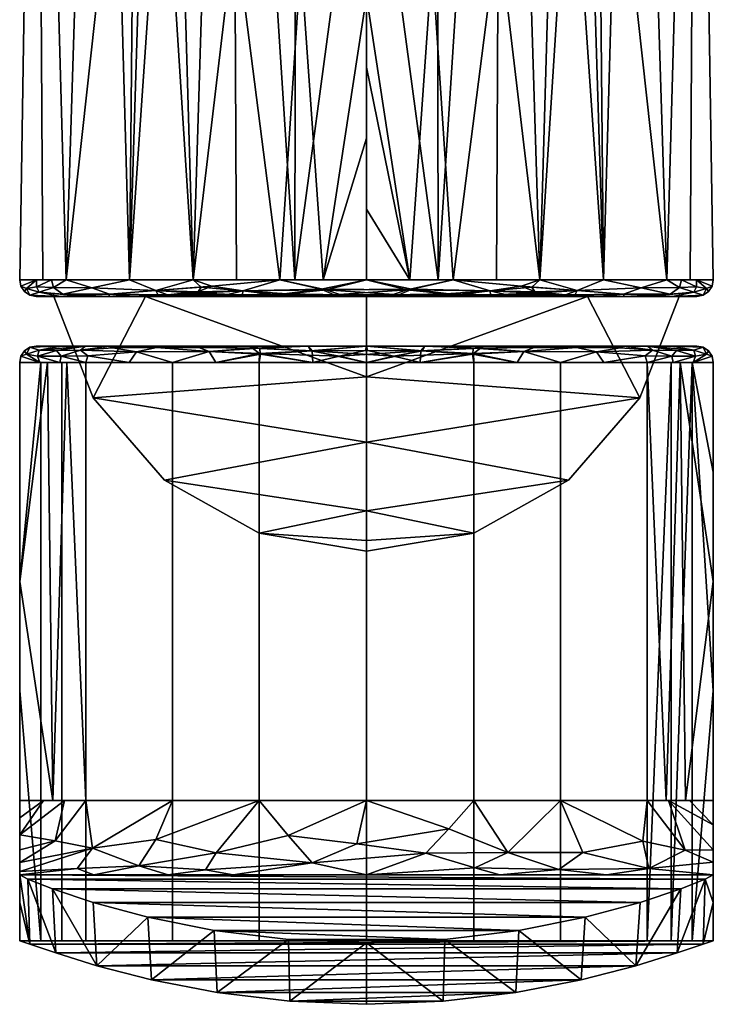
# Model space of a CAD drawing. Header units: millimetres. Extents: x -58 to 132, y -115 to 122.
# Tile 1 of 5: x -21 to 21, y -115 to -56. Entities that reach past the tile are written whole.
import ezdxf

# ---------------------------------------------------------------- set-up
doc = ezdxf.new("R2010")
doc.units = ezdxf.units.MM
doc.layers.add('P-SANR-FIXT', color=6, linetype='Continuous', lineweight=30)

msp = doc.modelspace()

# ---------------------------------------------------------------- meshes
at = {"layer": 'P-SANR-FIXT'}
mesh = msp.add_polyface(dxfattribs=at)
corners = [(0, -71.6, 21), (0, -55.45, 21), (0, -39.3, 21), (0, -23.15, 21), (0, -7, 21), (-12.343, -7, 16.989), (-19.972, -7, 6.489), (-19.972, -7, -6.489), (-12.343, -7, -16.989), (0, -7, -21), (0, -8.374, -21), (0, -9.748, -21), (0, -11.121, -21), (0.001, -12.496, -21), (-7.971, -16.646, -19.429), (-12.352, -24.378, -16.983), (-13.98, -33.465, -15.67), (-12.352, -42.553, -16.983), (-7.972, -50.286, -19.428), (0, -54.435, -21), (0, -58.726, -21), (0, -63.018, -21), (0, -67.309, -21), (0, -71.6, -21), (-10.5, -71.6, -18.187), (-18.187, -71.6, -10.5), (-21, -71.6), (-18.187, -71.6, 10.5), (-10.5, -71.6, 18.187), (-16.158, -7, -11.739), (-6.172, -7, -18.995), (-5.25, -71.6, -19.593), (-14.343, -71.6, -14.343), (-14.251, -7, -14.364), (-9.258, -7, -17.992), (-7.875, -71.6, -18.89), (-7.715, -7, -18.493), (-3.986, -52.36, -20.214), (-10.161, -20.512, -18.206), (-3.985, -14.571, -20.214), (-5.978, -15.609, -19.821), (-3.086, -7, -19.997), (-2.625, -71.6, -20.297), (-4.629, -7, -19.496), (-1.992, -13.534, -20.607), (-2.988, -14.053, -20.411), (-4.981, -15.09, -20.018), (-1.543, -7, -20.499), (-0.995, -13.015, -20.804), (-0.771, -7, -20.749), (-8.493, -7, 18.241), (-4.335, -71.6, 19.839), (-4.246, -7, 19.62), (-19.972, -7), (-16.158, -7, 11.739), (-14.343, -71.6, 14.343), (-19.593, -71.6, 5.25), (-19.593, -71.6, -5.25)]
mesh.append_faces([[corners[k] for k in face] for face in [(52, 2, 3, 4), (42, 21, 22, 23), (10, 49, 9)]], dxfattribs={"vtx0": -1})
mesh.append_faces([[corners[k] for k in face] for face in [(5, 28, 50), (55, 54, 27), (54, 55, 5), (8, 15, 33), (43, 40, 30), (53, 56, 6), (56, 53, 26), (19, 42, 37), (50, 51, 52), (39, 41, 45), (44, 47, 48), (28, 5, 55), (18, 24, 17), (31, 37, 42), (40, 43, 46)]], dxfattribs={"vtx0": -1, "vtx1": -1})
mesh.append_faces([[corners[k] for k in face] for face in [(52, 51, 2), (25, 29, 16), (12, 48, 49)]], dxfattribs={"vtx0": -1, "vtx1": -1, "vtx2": -1})
mesh.append_faces([[corners[k] for k in face] for face in [(43, 39, 46), (14, 34, 36), (7, 25, 57), (41, 44, 45), (25, 7, 29), (39, 43, 41), (8, 38, 15), (31, 18, 37), (44, 41, 47), (30, 40, 14), (38, 8, 34), (48, 47, 49), (16, 29, 33), (18, 35, 24), (17, 24, 32), (14, 36, 30), (18, 31, 35), (34, 14, 38)]], dxfattribs={"vtx0": -1, "vtx2": -1})
mesh.append_faces([[corners[k] for k in face] for face in [(42, 19, 20, 21)]], dxfattribs={"vtx0": -1, "vtx3": -1})
mesh.append_faces([[corners[k] for k in face] for face in [(1, 2, 51, 0)]], dxfattribs={"vtx1": -1})
mesh.append_faces([[corners[k] for k in face] for face in [(28, 51, 50), (57, 26, 53), (32, 25, 16), (16, 17, 32), (11, 12, 49, 10), (54, 6, 27), (53, 7, 57), (15, 16, 33), (56, 27, 6)]], dxfattribs={"vtx1": -1, "vtx2": -1})
mesh.append_faces([[corners[k] for k in face] for face in [(12, 13, 48)]], dxfattribs={"vtx2": -1})
mesh = msp.add_polyface(dxfattribs=at)
corners = [(0, -7, 21), (0, -23.15, 21), (0, -39.3, 21), (0, -55.45, 21), (0, -71.6, 21), (10.5, -71.6, 18.187), (18.187, -71.6, 10.5), (21, -71.6), (18.187, -71.6, -10.5), (10.5, -71.6, -18.187), (0, -71.6, -21), (0, -67.309, -21), (0, -63.018, -21), (0, -58.726, -21), (0, -54.435, -21), (7.971, -50.285, -19.428), (12.352, -42.553, -16.983), (13.98, -33.465, -15.67), (12.352, -24.378, -16.983), (7.972, -16.645, -19.428), (0, -12.495, -21), (0, -11.121, -21), (0, -9.748, -21), (0, -8.374, -21), (0, -7, -21), (12.343, -7, -16.989), (19.972, -7, -6.489), (19.972, -7, 6.489), (12.343, -7, 16.989), (14.343, -71.6, -14.343), (5.25, -71.6, -19.593), (6.172, -7, -18.995), (16.158, -7, -11.739), (7.875, -71.6, -18.89), (9.258, -7, -17.992), (14.251, -7, -14.364), (7.715, -7, -18.493), (3.986, -52.36, -20.214), (3.986, -14.57, -20.214), (10.162, -20.512, -18.206), (5.979, -15.608, -19.821), (2.625, -71.6, -20.297), (3.086, -7, -19.997), (4.629, -7, -19.496), (1.993, -13.533, -20.607), (2.99, -14.051, -20.41), (4.983, -15.089, -20.017), (1.543, -7, -20.499), (0.997, -13.014, -20.803), (0.771, -7, -20.749), (8.493, -7, 18.241), (4.335, -71.6, 19.839), (4.246, -7, 19.62), (16.158, -7, 11.739), (14.343, -71.6, 14.343), (19.972, -7), (19.593, -71.6, -5.25), (19.593, -71.6, 5.25)]
mesh.append_faces([[corners[k] for k in face] for face in [(51, 2, 3, 4), (11, 41, 10), (21, 48, 20)]], dxfattribs={"vtx0": -1})
mesh.append_faces([[corners[k] for k in face] for face in [(18, 35, 17), (19, 34, 39), (35, 18, 25), (17, 29, 16), (25, 39, 34), (55, 56, 26), (7, 55, 57), (22, 49, 21), (29, 17, 8), (56, 55, 7), (6, 53, 54)]], dxfattribs={"vtx0": -1, "vtx1": -1})
mesh.append_faces([[corners[k] for k in face] for face in [(17, 32, 8), (2, 51, 52), (48, 21, 49)]], dxfattribs={"vtx0": -1, "vtx1": -1, "vtx2": -1})
mesh.append_faces([[corners[k] for k in face] for face in [(40, 43, 31), (42, 38, 45), (25, 18, 39), (17, 35, 32), (31, 19, 40), (57, 55, 27), (43, 40, 46), (37, 30, 41), (30, 37, 15), (41, 13, 14), (9, 15, 16), (19, 31, 36), (15, 9, 33), (42, 45, 44), (28, 5, 54), (47, 44, 48), (27, 6, 57), (6, 27, 53), (16, 29, 9), (5, 28, 50), (19, 36, 34), (50, 51, 5), (38, 42, 43), (54, 53, 28), (15, 33, 30)]], dxfattribs={"vtx0": -1, "vtx2": -1})
mesh.append_faces([[corners[k] for k in face] for face in [(1, 2, 52, 0)]], dxfattribs={"vtx1": -1})
mesh.append_faces([[corners[k] for k in face] for face in [(47, 42, 44), (49, 47, 48), (12, 13, 41, 11), (14, 37, 41), (56, 8, 26), (32, 26, 8), (46, 38, 43), (50, 52, 51)]], dxfattribs={"vtx1": -1, "vtx2": -1})
mesh.append_faces([[corners[k] for k in face] for face in [(23, 24, 49, 22)]], dxfattribs={"vtx2": -1})
mesh = msp.add_polyface(dxfattribs=at)
corners = [(21, -71.6), (20.924, -71.983), (20.707, -72.307), (20.383, -72.524), (20, -72.6), (14.142, -72.6, -14.142), (0, -72.6, -20), (-14.142, -72.6, -14.142), (-20, -72.6), (-20.383, -72.524), (-20.707, -72.307), (-20.924, -71.983), (-21, -71.6), (-18.187, -71.6, -10.5), (-10.5, -71.6, -18.187), (0, -71.6, -21), (10.5, -71.6, -18.187), (18.187, -71.6, -10.5), (-17.071, -72.6, -7.071), (17.071, -72.6, -7.071), (-19.977, -71.6, -3.82), (19.977, -71.6, -3.82), (-19.828, -72.348, -5.816), (19.828, -72.348, -5.816), (-20.592, -72.112, -3.324), (20.592, -72.112, -3.324), (-19.082, -71.6, -7.16), (-18.957, -72.062, -8.769), (-14.343, -71.6, -14.343), (-16.64, -72.08, -12.608), (-12.766, -72.242, -16.379), (-7.071, -72.6, -17.071), (-7.487, -72.256, -19.357), (19.082, -71.6, -7.16), (18.957, -72.062, -8.769), (14.343, -71.6, -14.343), (16.64, -72.08, -12.608), (12.766, -72.242, -16.379), (7.071, -72.6, -17.071), (7.487, -72.256, -19.357), (-18.383, -72.454, -9.119), (18.383, -72.454, -9.119), (-15.607, -72.6, -10.607), (-15.553, -72.467, -13.353), (15.607, -72.6, -10.607), (15.553, -72.467, -13.353), (-5.25, -71.6, -19.593), (-2.743, -72.153, -20.652), (2.451, -72.204, -20.652), (5.25, -71.6, -19.593), (-3.536, -72.6, -18.536), (-1.959, -72.496, -20.35), (-5.47, -72.501, -19.688), (1.555, -72.503, -20.37), (3.536, -72.6, -18.536), (4.804, -72.438, -19.977), (-8.468, -72.508, -18.58), (-10.607, -72.6, -15.607), (-10.242, -72.317, -17.985), (-12.048, -72.509, -16.484), (-9.361, -71.982, -18.713), (7.513, -72.51, -18.982), (10.607, -72.6, -15.607), (10.25, -72.398, -17.872), (12.611, -72.521, -16.02), (10.007, -72.043, -18.344), (-19.99, -72.026, -6.115), (19.99, -72.026, -6.115), (-18.536, -72.6, -3.536), (18.536, -72.6, -3.536)]
mesh.append_faces([[corners[k] for k in face] for face in [(1, 21, 0), (69, 3, 4)]], dxfattribs={"vtx0": -1})
mesh.append_faces([[corners[k] for k in face] for face in [(26, 66, 20), (2, 25, 1), (33, 34, 17), (35, 37, 16), (42, 43, 7), (16, 65, 49), (31, 52, 50), (46, 60, 14), (21, 67, 33)]], dxfattribs={"vtx0": -1, "vtx1": -1})
mesh.append_faces([[corners[k] for k in face] for face in [(40, 18, 22), (68, 9, 22), (56, 59, 58), (27, 22, 66), (9, 24, 22), (22, 24, 66), (23, 34, 67), (21, 1, 25), (25, 23, 67), (58, 60, 32), (11, 20, 24), (29, 28, 30), (23, 25, 3), (41, 44, 45), (22, 27, 40), (41, 23, 19), (63, 65, 37), (43, 40, 29), (13, 29, 27), (56, 32, 52), (40, 43, 42), (60, 46, 32), (32, 46, 47), (3, 69, 23), (25, 67, 21), (35, 36, 37), (41, 34, 23), (34, 36, 17), (5, 64, 45), (62, 63, 64), (51, 48, 53), (53, 6, 51), (48, 49, 39), (27, 29, 40), (43, 30, 59), (36, 34, 41), (30, 43, 29), (37, 36, 45), (41, 45, 36), (48, 47, 15), (47, 51, 52), (61, 55, 39), (52, 51, 50), (52, 31, 56), (48, 51, 47), (47, 52, 32), (55, 48, 39), (55, 53, 48), (61, 54, 55), (54, 53, 55), (59, 30, 58), (58, 32, 56), (59, 56, 57), (60, 30, 14), (43, 59, 7), (30, 60, 58), (63, 61, 39), (39, 65, 63), (64, 63, 37), (62, 61, 63), (45, 64, 37), (49, 65, 39), (37, 65, 16), (20, 66, 24), (26, 27, 66), (34, 33, 67)]], dxfattribs={"vtx0": -1, "vtx1": -1, "vtx2": -1})
mesh.append_faces([[corners[k] for k in face] for face in [(29, 13, 28), (36, 35, 17), (24, 10, 11), (27, 26, 13), (30, 28, 14), (51, 6, 50), (41, 19, 44), (47, 46, 15), (48, 15, 49), (56, 31, 57), (22, 18, 68)]], dxfattribs={"vtx0": -1, "vtx2": -1})
mesh.append_faces([[corners[k] for k in face] for face in [(61, 62, 38, 54)]], dxfattribs={"vtx0": -1, "vtx3": -1})
mesh.append_faces([[corners[k] for k in face] for face in [(9, 10, 24), (2, 3, 25), (44, 5, 45), (42, 18, 40), (54, 6, 53), (57, 7, 59), (5, 62, 64), (69, 19, 23)]], dxfattribs={"vtx1": -1, "vtx2": -1})
mesh.append_faces([[corners[k] for k in face] for face in [(68, 8, 9), (11, 12, 20)]], dxfattribs={"vtx2": -1})
mesh = msp.add_polyface(dxfattribs=at)
corners = [(20, -72.6), (20.383, -72.524), (20.707, -72.307), (20.924, -71.983), (21, -71.6), (18.187, -71.6, 10.5), (10.5, -71.6, 18.187), (0, -71.6, 21), (-10.5, -71.6, 18.187), (-18.187, -71.6, 10.5), (-21, -71.6), (-20.924, -71.983), (-20.707, -72.307), (-20.383, -72.524), (-20, -72.6), (-14.142, -72.6, 14.142), (0, -72.6, 20), (14.142, -72.6, 14.142), (17.071, -72.6, 7.071), (-17.071, -72.6, 7.071), (19.977, -71.6, 3.82), (-19.977, -71.6, 3.82), (19.828, -72.348, 5.816), (-19.828, -72.348, 5.816), (20.592, -72.112, 3.324), (-20.592, -72.112, 3.324), (19.082, -71.6, 7.16), (18.957, -72.062, 8.769), (14.343, -71.6, 14.343), (16.64, -72.08, 12.608), (12.766, -72.242, 16.379), (7.071, -72.6, 17.071), (7.487, -72.256, 19.357), (-19.082, -71.6, 7.16), (-18.957, -72.062, 8.769), (-14.343, -71.6, 14.343), (-16.64, -72.08, 12.608), (-12.766, -72.242, 16.379), (-7.071, -72.6, 17.071), (-7.487, -72.256, 19.357), (18.383, -72.454, 9.119), (-18.383, -72.454, 9.119), (15.607, -72.6, 10.607), (15.553, -72.467, 13.353), (-15.607, -72.6, 10.607), (-15.553, -72.467, 13.353), (5.25, -71.6, 19.593), (2.743, -72.153, 20.652), (-2.451, -72.204, 20.652), (-5.25, -71.6, 19.593), (3.536, -72.6, 18.536), (1.959, -72.496, 20.35), (5.47, -72.501, 19.688), (-1.555, -72.503, 20.37), (-3.536, -72.6, 18.536), (-4.804, -72.438, 19.977), (8.468, -72.508, 18.58), (10.607, -72.6, 15.607), (10.242, -72.317, 17.985), (12.048, -72.509, 16.484), (9.361, -71.982, 18.713), (-7.513, -72.51, 18.982), (-10.607, -72.6, 15.607), (-10.25, -72.398, 17.872), (-12.611, -72.521, 16.02), (-10.007, -72.043, 18.344), (19.99, -72.026, 6.115), (-19.99, -72.026, 6.115), (18.536, -72.6, 3.536), (-18.536, -72.6, 3.536)]
mesh.append_faces([[corners[k] for k in face] for face in [(1, 68, 0), (11, 21, 10), (69, 13, 14)]], dxfattribs={"vtx0": -1})
mesh.append_faces([[corners[k] for k in face] for face in [(12, 25, 11), (33, 34, 9), (26, 66, 20), (35, 37, 8), (42, 43, 17), (8, 65, 49), (31, 52, 50), (46, 60, 6), (21, 67, 33)]], dxfattribs={"vtx0": -1, "vtx1": -1})
mesh.append_faces([[corners[k] for k in face] for face in [(3, 20, 24), (40, 18, 22), (25, 23, 67), (24, 66, 22), (1, 24, 22), (41, 44, 45), (56, 59, 58), (21, 11, 25), (58, 60, 32), (27, 22, 66), (68, 1, 22), (25, 13, 23), (23, 34, 67), (19, 41, 23), (22, 27, 40), (29, 28, 30), (63, 65, 37), (43, 40, 29), (5, 29, 27), (56, 32, 52), (40, 43, 42), (60, 46, 32), (32, 46, 47), (13, 69, 23), (25, 67, 21), (35, 36, 37), (41, 34, 23), (34, 36, 9), (15, 64, 45), (62, 63, 64), (51, 48, 53), (53, 16, 51), (48, 49, 39), (27, 29, 40), (43, 30, 59), (36, 34, 41), (30, 43, 29), (37, 36, 45), (41, 45, 36), (48, 47, 7), (47, 51, 52), (61, 55, 39), (52, 51, 50), (52, 31, 56), (48, 51, 47), (47, 52, 32), (55, 48, 39), (55, 53, 48), (61, 54, 55), (54, 53, 55), (59, 30, 58), (58, 32, 56), (59, 56, 57), (60, 30, 6), (43, 59, 17), (30, 60, 58), (63, 61, 39), (39, 65, 63), (64, 63, 37), (62, 61, 63), (45, 64, 37), (49, 65, 39), (37, 65, 8), (20, 66, 24), (26, 27, 66), (34, 33, 67)]], dxfattribs={"vtx0": -1, "vtx1": -1, "vtx2": -1})
mesh.append_faces([[corners[k] for k in face] for face in [(29, 5, 28), (24, 1, 2), (36, 35, 9), (30, 28, 6), (24, 2, 3), (27, 26, 5), (51, 16, 50), (41, 19, 44), (47, 46, 7), (48, 7, 49), (56, 31, 57), (22, 18, 68)]], dxfattribs={"vtx0": -1, "vtx2": -1})
mesh.append_faces([[corners[k] for k in face] for face in [(61, 62, 38, 54)]], dxfattribs={"vtx0": -1, "vtx3": -1})
mesh.append_faces([[corners[k] for k in face] for face in [(12, 13, 25), (44, 15, 45), (42, 18, 40), (54, 16, 53), (57, 17, 59), (15, 62, 64), (69, 19, 23)]], dxfattribs={"vtx1": -1, "vtx2": -1})
mesh.append_faces([[corners[k] for k in face] for face in [(3, 4, 20)]], dxfattribs={"vtx2": -1})
mesh = msp.add_polyface(dxfattribs=at)
corners = [(20, -72.6), (14.142, -72.6, 14.142), (0, -72.6, 20), (-14.142, -72.6, 14.142), (-20, -72.6), (-14.142, -72.6, -14.142), (0, -72.6, -20), (14.142, -72.6, -14.142), (-18.938, -72.6), (-13.391, -72.6, 13.391), (0, -72.6, 18.938), (13.391, -72.6, 13.391), (18.938, -72.6), (13.391, -72.6, -13.391), (0, -72.6, -18.938), (-13.391, -72.6, -13.391)]
mesh.append_faces([[corners[k] for k in face] for face in [(5, 15, 8, 4), (9, 3, 4, 8), (3, 9, 10, 2), (11, 1, 2, 10)]], dxfattribs={"vtx0": -1, "vtx2": -1})
mesh.append_faces([[corners[k] for k in face] for face in [(14, 15, 5, 6), (6, 7, 13, 14), (12, 13, 7, 0), (0, 1, 11, 12)]], dxfattribs={"vtx1": -1, "vtx3": -1})
mesh = msp.add_polyface(dxfattribs=at)
corners = [(18.938, -72.6), (16.556, -78.74), (12.239, -83.713), (6.495, -86.933), (0, -88.021), (0, -88.021), (0, -88.021), (0, -88.021), (0, -88.021), (0, -88.021), (0, -88.021), (0, -88.021), (0, -88.021), (0, -88.021), (-6.495, -86.933), (-12.239, -83.713), (-16.556, -78.74), (-18.938, -72.6), (-13.391, -72.6, -13.391), (0, -72.6, -18.938), (13.391, -72.6, -13.391), (0, -81.413, -14.613), (0, -85.571, -9.506), (0, -77.459, -17.263), (0, -87.366, -5.097)]
mesh.append_faces([[corners[k] for k in face] for face in [(14, 24, 12), (1, 20, 0)]], dxfattribs={"vtx0": -1})
mesh.append_faces([[corners[k] for k in face] for face in [(20, 23, 19)]], dxfattribs={"vtx0": -1, "vtx1": -1})
mesh.append_faces([[corners[k] for k in face] for face in [(24, 14, 22), (23, 21, 16), (22, 15, 21), (18, 23, 16), (22, 21, 2), (20, 1, 23), (24, 22, 3), (23, 1, 21)]], dxfattribs={"vtx0": -1, "vtx1": -1, "vtx2": -1})
mesh.append_faces([[corners[k] for k in face] for face in [(23, 18, 19)]], dxfattribs={"vtx0": -1, "vtx2": -1})
mesh.append_faces([[corners[k] for k in face] for face in [(5, 24, 3)]], dxfattribs={"vtx1": -1})
mesh.append_faces([[corners[k] for k in face] for face in [(1, 2, 21), (2, 3, 22), (15, 16, 21), (14, 15, 22)]], dxfattribs={"vtx1": -1, "vtx2": -1})
mesh.append_faces([[corners[k] for k in face] for face in [(16, 17, 18)]], dxfattribs={"vtx2": -1})
mesh = msp.add_polyface(dxfattribs=at)
corners = [(0, -88.021), (6.495, -86.933), (12.239, -83.713), (16.556, -78.74), (18.938, -72.6), (13.391, -72.6, 13.391), (0, -72.6, 18.938), (-13.391, -72.6, 13.391), (-18.938, -72.6), (-16.556, -78.74), (-12.239, -83.713), (-6.495, -86.933), (0, -88.021), (0, -88.021), (0, -88.021), (0, -88.021), (0, -88.021), (0, -88.021), (0, -88.021), (0, -88.021), (0, -88.021), (0, -81.413, 14.613), (0, -85.571, 9.506), (0, -77.459, 17.263), (0, -87.366, 5.097)]
mesh.append_faces([[corners[k] for k in face] for face in [(1, 24, 20), (9, 7, 8)]], dxfattribs={"vtx0": -1})
mesh.append_faces([[corners[k] for k in face] for face in [(2, 22, 1), (7, 23, 6)]], dxfattribs={"vtx0": -1, "vtx1": -1})
mesh.append_faces([[corners[k] for k in face] for face in [(24, 22, 11), (7, 9, 23), (21, 3, 23), (22, 2, 21), (5, 23, 3), (22, 24, 1), (22, 21, 10), (23, 9, 21)]], dxfattribs={"vtx0": -1, "vtx1": -1, "vtx2": -1})
mesh.append_faces([[corners[k] for k in face] for face in [(23, 5, 6), (21, 9, 10), (22, 10, 11)]], dxfattribs={"vtx0": -1, "vtx2": -1})
mesh.append_faces([[corners[k] for k in face] for face in [(2, 3, 21)]], dxfattribs={"vtx1": -1, "vtx2": -1})
mesh.append_faces([[corners[k] for k in face] for face in [(3, 4, 5), (11, 13, 24)]], dxfattribs={"vtx2": -1})
mesh = msp.add_polyface(dxfattribs=at)
corners = [(20, -75.6), (20.383, -75.676), (20.707, -75.893), (20.924, -76.217), (21, -76.6), (16.989, -76.6, -12.343), (6.489, -76.6, -19.972), (-6.489, -76.6, -19.972), (-16.989, -76.6, -12.343), (-21, -76.6), (-20.924, -76.217), (-20.707, -75.893), (-20.383, -75.676), (-20, -75.6), (-14.142, -75.6, -14.142), (0, -75.6, -20), (14.142, -75.6, -14.142), (-17.017, -75.6, -7.203), (17.017, -75.6, -7.203), (-18.568, -76.6, -7.484), (18.568, -76.6, -7.484), (-19.813, -75.853, -5.87), (19.813, -75.853, -5.87), (-19.784, -76.6, -3.742), (19.784, -76.6, -3.742), (-20.589, -76.088, -3.347), (20.589, -76.088, -3.347), (-17.317, -75.859, -11.289), (-11.739, -76.6, -16.158), (-7.071, -75.6, -17.071), (17.317, -75.859, -11.289), (11.739, -76.6, -16.158), (7.071, -75.6, -17.071), (-9.526, -75.923, -18.419), (-3.4, -75.886, -20.419), (0, -76.6, -19.972), (3.285, -75.893, -20.445), (9.526, -75.923, -18.419), (-19.93, -76.211, -6.363), (-18.491, -76.204, -9.78), (19.93, -76.211, -6.363), (18.491, -76.204, -9.78), (-13.922, -75.958, -15.409), (13.922, -75.958, -15.409), (-16.878, -76.186, -12.344), (-14.364, -76.6, -14.251), (16.878, -76.186, -12.344), (14.364, -76.6, -14.251), (-18.773, -75.876, -8.697), (18.773, -75.876, -8.697), (-18.508, -75.6, -3.601), (18.508, -75.6, -3.601), (-15.579, -75.6, -10.672), (15.579, -75.6, -10.672), (-9.114, -76.6, -18.065), (-10.607, -75.6, -15.607), (-12.717, -75.687, -15.96), (-15.36, -75.702, -13.487), (-10.161, -75.681, -17.683), (-6.902, -75.724, -19.284), (-3.536, -75.6, -18.536), (-6.473, -76.054, -19.807), (-3.245, -76.6, -19.972), (-1.649, -76.208, -20.855), (-0.056, -75.87, -20.683), (3.245, -76.6, -19.972), (3.536, -75.6, -18.536), (9.114, -76.6, -18.065), (6.418, -76.1, -19.855), (6.472, -75.727, -19.438), (10.607, -75.6, -15.607), (12.717, -75.687, -15.96), (15.36, -75.702, -13.487), (10.161, -75.681, -17.683)]
mesh.append_faces([[corners[k] for k in face] for face in [(50, 12, 13)]], dxfattribs={"vtx0": -1})
mesh.append_faces([[corners[k] for k in face] for face in [(14, 57, 52), (12, 25, 11), (55, 56, 14), (23, 38, 19), (45, 42, 28), (54, 61, 7), (7, 61, 62), (32, 69, 66), (65, 68, 6), (53, 72, 16)]], dxfattribs={"vtx0": -1, "vtx1": -1})
mesh.append_faces([[corners[k] for k in face] for face in [(22, 26, 40), (27, 48, 17), (38, 39, 19), (21, 25, 12), (33, 28, 42), (12, 50, 21), (38, 25, 21), (56, 55, 58), (21, 48, 38), (56, 33, 42), (8, 39, 44), (61, 54, 33), (22, 49, 18), (23, 10, 25), (51, 1, 22), (25, 38, 23), (41, 49, 40), (22, 1, 26), (64, 36, 63), (3, 24, 26), (41, 30, 49), (46, 47, 43), (33, 59, 61), (49, 30, 18), (37, 43, 31), (34, 59, 60), (59, 33, 58), (36, 64, 15), (63, 61, 34), (37, 68, 69), (37, 67, 68), (32, 73, 69), (39, 48, 27), (44, 39, 27), (24, 40, 26), (40, 20, 41), (46, 41, 5), (42, 45, 44), (57, 14, 56), (71, 37, 73), (46, 30, 41), (27, 42, 44), (43, 30, 46), (38, 48, 39), (17, 48, 21), (72, 53, 30), (40, 49, 22), (72, 43, 71), (58, 33, 56), (57, 56, 42), (42, 27, 57), (52, 57, 27), (59, 58, 29), (61, 59, 34), (62, 61, 63), (64, 63, 34), (34, 15, 64), (63, 36, 35), (68, 65, 36), (69, 68, 36), (66, 69, 36), (73, 70, 71), (72, 71, 16), (37, 71, 43), (30, 43, 72), (69, 73, 37)]], dxfattribs={"vtx0": -1, "vtx1": -1, "vtx2": -1})
mesh.append_faces([[corners[k] for k in face] for face in [(25, 10, 11), (40, 24, 20), (26, 1, 2), (36, 65, 35), (22, 18, 51), (37, 31, 67), (46, 5, 47), (27, 17, 52), (59, 29, 60), (36, 15, 66), (68, 67, 6), (71, 70, 16)]], dxfattribs={"vtx0": -1, "vtx2": -1})
mesh.append_faces([[corners[k] for k in face] for face in [(2, 3, 26), (35, 62, 63), (8, 19, 39), (20, 5, 41), (47, 31, 43), (45, 8, 44), (50, 17, 21), (53, 18, 30), (54, 28, 33), (55, 29, 58), (60, 15, 34), (32, 70, 73)]], dxfattribs={"vtx1": -1, "vtx2": -1})
mesh.append_faces([[corners[k] for k in face] for face in [(51, 0, 1), (23, 9, 10), (3, 4, 24)]], dxfattribs={"vtx2": -1})
mesh = msp.add_polyface(dxfattribs=at)
corners = [(21, -76.6), (20.924, -76.217), (20.707, -75.893), (20.383, -75.676), (20, -75.6), (14.142, -75.6, 14.142), (0, -75.6, 20), (-14.142, -75.6, 14.142), (-20, -75.6), (-20.383, -75.676), (-20.707, -75.893), (-20.924, -76.217), (-21, -76.6), (-16.989, -76.6, 12.343), (-6.489, -76.6, 19.972), (6.489, -76.6, 19.972), (16.989, -76.6, 12.343), (17.017, -75.6, 7.203), (-17.017, -75.6, 7.203), (18.568, -76.6, 7.484), (-18.568, -76.6, 7.484), (19.813, -75.853, 5.87), (-19.813, -75.853, 5.87), (19.784, -76.6, 3.742), (-19.784, -76.6, 3.742), (20.589, -76.088, 3.347), (-20.589, -76.088, 3.347), (17.317, -75.859, 11.289), (11.739, -76.6, 16.158), (7.071, -75.6, 17.071), (-17.317, -75.859, 11.289), (-11.739, -76.6, 16.158), (-7.071, -75.6, 17.071), (9.526, -75.923, 18.419), (3.4, -75.886, 20.419), (0, -76.6, 19.972), (-3.285, -75.893, 20.445), (-9.526, -75.923, 18.419), (19.93, -76.211, 6.363), (18.491, -76.204, 9.78), (-19.93, -76.211, 6.363), (-18.491, -76.204, 9.78), (13.922, -75.958, 15.409), (-13.922, -75.958, 15.409), (16.878, -76.186, 12.344), (14.364, -76.6, 14.251), (-16.878, -76.186, 12.344), (-14.364, -76.6, 14.251), (18.773, -75.876, 8.697), (-18.773, -75.876, 8.697), (18.508, -75.6, 3.601), (-18.508, -75.6, 3.601), (15.579, -75.6, 10.672), (-15.579, -75.6, 10.672), (9.114, -76.6, 18.065), (10.607, -75.6, 15.607), (12.717, -75.687, 15.96), (15.36, -75.702, 13.487), (10.161, -75.681, 17.683), (6.902, -75.724, 19.284), (3.536, -75.6, 18.536), (6.473, -76.054, 19.807), (3.245, -76.6, 19.972), (1.649, -76.208, 20.855), (0.056, -75.87, 20.683), (-3.245, -76.6, 19.972), (-3.536, -75.6, 18.536), (-9.114, -76.6, 18.065), (-6.418, -76.1, 19.855), (-6.472, -75.727, 19.438), (-10.607, -75.6, 15.607), (-12.717, -75.687, 15.96), (-15.36, -75.702, 13.487), (-10.161, -75.681, 17.683)]
mesh.append_faces([[corners[k] for k in face] for face in [(50, 3, 4)]], dxfattribs={"vtx0": -1})
mesh.append_faces([[corners[k] for k in face] for face in [(5, 57, 52), (3, 25, 2), (65, 68, 14), (55, 56, 5), (23, 38, 19), (45, 42, 28), (54, 61, 15), (15, 61, 62), (32, 69, 66), (14, 68, 67), (53, 72, 7)]], dxfattribs={"vtx0": -1, "vtx1": -1})
mesh.append_faces([[corners[k] for k in face] for face in [(22, 26, 40), (27, 48, 17), (38, 39, 19), (21, 25, 3), (33, 28, 42), (25, 38, 23), (38, 25, 21), (56, 55, 58), (22, 9, 26), (56, 33, 42), (16, 39, 44), (61, 54, 33), (22, 49, 18), (23, 1, 25), (51, 9, 22), (3, 50, 21), (69, 37, 68), (41, 49, 40), (21, 48, 38), (68, 65, 36), (11, 24, 26), (41, 30, 49), (46, 47, 43), (33, 59, 61), (49, 30, 18), (34, 59, 60), (59, 33, 58), (36, 35, 63), (63, 61, 34), (64, 6, 36), (37, 67, 68), (32, 73, 69), (39, 48, 27), (44, 39, 27), (24, 40, 26), (40, 20, 41), (46, 41, 13), (42, 45, 44), (57, 5, 56), (71, 37, 73), (46, 30, 41), (27, 42, 44), (43, 30, 46), (38, 48, 39), (17, 48, 21), (72, 53, 30), (40, 49, 22), (72, 43, 71), (58, 33, 56), (57, 56, 42), (42, 27, 57), (52, 57, 27), (59, 58, 29), (61, 59, 34), (62, 61, 63), (64, 63, 34), (64, 36, 63), (34, 6, 64), (31, 37, 43), (69, 68, 36), (66, 69, 36), (73, 70, 71), (72, 71, 7), (37, 71, 43), (30, 43, 72), (69, 73, 37)]], dxfattribs={"vtx0": -1, "vtx1": -1, "vtx2": -1})
mesh.append_faces([[corners[k] for k in face] for face in [(25, 1, 2), (40, 24, 20), (26, 9, 10), (22, 18, 51), (37, 31, 67), (63, 35, 62), (46, 13, 47), (27, 17, 52), (59, 29, 60), (36, 6, 66), (71, 70, 7)]], dxfattribs={"vtx0": -1, "vtx2": -1})
mesh.append_faces([[corners[k] for k in face] for face in [(10, 11, 26), (16, 19, 39), (20, 13, 41), (47, 31, 43), (45, 16, 44), (50, 17, 21), (53, 18, 30), (54, 28, 33), (55, 29, 58), (60, 6, 34), (65, 35, 36), (32, 70, 73)]], dxfattribs={"vtx1": -1, "vtx2": -1})
mesh.append_faces([[corners[k] for k in face] for face in [(51, 8, 9), (23, 0, 1), (11, 12, 24)]], dxfattribs={"vtx2": -1})
mesh = msp.add_polyface(dxfattribs=at)
corners = [(-20, -75.6), (-14.142, -75.6, 14.142), (0, -75.6, 20), (14.142, -75.6, 14.142), (20, -75.6), (14.142, -75.6, -14.142), (0, -75.6, -20), (-14.142, -75.6, -14.142)]
mesh.append_faces([[corners[k] for k in face] for face in [(1, 2, 7, 0)]], dxfattribs={"vtx1": -1})
mesh.append_faces([[corners[k] for k in face] for face in [(6, 7, 2, 5)]], dxfattribs={"vtx1": -1, "vtx2": -1})
mesh.append_faces([[corners[k] for k in face] for face in [(3, 4, 5, 2)]], dxfattribs={"vtx2": -1})
mesh = msp.add_polyface(dxfattribs=at)
corners = [(21, -76.6), (21, -83.225), (21, -89.85), (21, -96.475), (21, -103.1), (16.989, -103.1, -12.343), (6.489, -103.1, -19.972), (-6.489, -103.1, -19.972), (-16.989, -103.1, -12.343), (-21, -103.1), (-21, -96.475), (-21, -89.85), (-21, -83.225), (-21, -76.6), (-16.989, -76.6, -12.343), (-6.489, -76.6, -19.972), (6.489, -76.6, -19.972), (16.989, -76.6, -12.343), (-19.318, -76.6, -5.176), (-18.995, -103.1, -6.172), (19.318, -103.1, -5.176), (18.995, -76.6, -6.172), (-11.739, -76.6, -16.158), (-11.739, -103.1, -16.158), (0, -103.1, -19.972), (0, -76.6, -19.972), (11.739, -103.1, -16.158), (11.739, -76.6, -16.158), (-18.154, -76.6, -8.76), (18.154, -103.1, -8.76)]
mesh.append_faces([[corners[k] for k in face] for face in [(18, 11, 12, 13)]], dxfattribs={"vtx0": -1})
mesh.append_faces([[corners[k] for k in face] for face in [(21, 29, 17)]], dxfattribs={"vtx0": -1, "vtx1": -1})
mesh.append_faces([[corners[k] for k in face] for face in [(11, 18, 19), (2, 20, 21)]], dxfattribs={"vtx0": -1, "vtx1": -1, "vtx2": -1})
mesh.append_faces([[corners[k] for k in face] for face in [(28, 8, 19), (17, 5, 26, 27), (27, 26, 6, 16), (16, 6, 24, 25), (21, 20, 29), (19, 18, 28)]], dxfattribs={"vtx0": -1, "vtx2": -1})
mesh.append_faces([[corners[k] for k in face] for face in [(28, 14, 8), (29, 5, 17)]], dxfattribs={"vtx1": -1, "vtx2": -1})
mesh.append_faces([[corners[k] for k in face] for face in [(22, 15, 7, 23), (23, 8, 14, 22), (24, 7, 15, 25)]], dxfattribs={"vtx1": -1, "vtx3": -1})
mesh.append_faces([[corners[k] for k in face] for face in [(3, 4, 20, 2)]], dxfattribs={"vtx2": -1})
mesh.append_faces([[corners[k] for k in face] for face in [(19, 9, 10, 11), (21, 0, 1, 2)]], dxfattribs={"vtx3": -1})
mesh = msp.add_polyface(dxfattribs=at)
corners = [(21, -103.1), (21, -96.475), (21, -89.85), (21, -83.225), (21, -76.6), (16.989, -76.6, 12.343), (6.489, -76.6, 19.972), (-6.489, -76.6, 19.972), (-16.989, -76.6, 12.343), (-21, -76.6), (-21, -83.225), (-21, -89.85), (-21, -96.475), (-21, -103.1), (-21, -111.6), (-16.989, -111.6, 12.343), (-6.489, -111.6, 19.972), (6.489, -111.6, 19.972), (16.989, -111.6, 12.343), (21, -111.6), (18.453, -76.6, 7.838), (18.453, -111.6, 7.838), (-18.453, -76.6, 7.838), (-18.453, -111.6, 7.838), (19.727, -111.6, 3.919), (19.727, -76.6, 3.919), (-19.727, -76.6, 3.919), (-19.727, -111.6, 3.919), (11.739, -111.6, 16.158), (11.739, -76.6, 16.158), (0, -76.6, 19.972), (0, -111.6, 19.972), (-11.739, -111.6, 16.158), (-11.739, -76.6, 16.158)]
mesh.append_faces([[corners[k] for k in face] for face in [(21, 20, 18), (24, 25, 21)]], dxfattribs={"vtx0": -1, "vtx1": -1})
mesh.append_faces([[corners[k] for k in face] for face in [(25, 24, 1)]], dxfattribs={"vtx0": -1, "vtx1": -1, "vtx2": -1})
mesh.append_faces([[corners[k] for k in face] for face in [(21, 25, 20), (26, 27, 23, 22), (28, 29, 6, 17), (18, 5, 29, 28), (32, 33, 8, 15), (16, 7, 33, 32), (15, 8, 22, 23)]], dxfattribs={"vtx0": -1, "vtx2": -1})
mesh.append_faces([[corners[k] for k in face] for face in [(26, 11, 12, 27)]], dxfattribs={"vtx0": -1, "vtx2": -1, "vtx3": -1})
mesh.append_faces([[corners[k] for k in face] for face in [(25, 1, 2, 3)]], dxfattribs={"vtx0": -1, "vtx3": -1})
mesh.append_faces([[corners[k] for k in face] for face in [(0, 1, 24, 19), (10, 11, 26, 9)]], dxfattribs={"vtx1": -1})
mesh.append_faces([[corners[k] for k in face] for face in [(20, 5, 18)]], dxfattribs={"vtx1": -1, "vtx2": -1})
mesh.append_faces([[corners[k] for k in face] for face in [(30, 7, 16, 31), (31, 17, 6, 30)]], dxfattribs={"vtx1": -1, "vtx3": -1})
mesh.append_faces([[corners[k] for k in face] for face in [(13, 14, 27, 12), (3, 4, 25)]], dxfattribs={"vtx2": -1})
mesh = msp.add_polyface(dxfattribs=at)
corners = [(21, -103.1), (21, -106.088, -6.998), (21, -107.6, -14.465), (8.083, -107.6, -24.185), (-8.083, -107.6, -24.185), (-21, -107.6, -14.465), (-21, -107.393, -11.928), (-21, -106.858, -9.44), (-21, -106.094, -7.014), (-21, -105.175, -4.642), (-21, -104.16, -2.31), (-21, -103.1), (-16.989, -103.1, -12.343), (-6.489, -103.1, -19.972), (6.489, -103.1, -19.972), (16.989, -103.1, -12.343), (-19.567, -103.1, -4.411), (-20.283, -103.1, -2.205), (-12.008, -107.6, -21.231), (-16.587, -105.995, -14.536), (-9.108, -106.273, -20.365), (-18.278, -103.1, -8.377), (-18.859, -105.539, -10.771), (-16.504, -107.6, -17.848), (0, -107.6, -24.185), (3.586, -106.295, -22.042), (13.091, -106.255, -18.043), (-13.778, -107.059, -18.864), (-11.739, -103.1, -16.158), (-9.758, -107.306, -21.819), (-3.286, -106.875, -22.815), (-12.746, -105.468, -17.529), (0, -103.1, -19.972), (-17.513, -107.22, -15.953), (-4.735, -105.224, -21.006), (-0.593, -105.717, -21.831), (3.245, -103.1, -19.972), (4.982, -104.822, -20.753), (8.566, -106.255, -20.58), (14.541, -107.6, -19.325), (17.093, -107.217, -16.392), (16.73, -105.566, -13.876), (21, -106.844, -10.732), (11.65, -107.274, -20.775), (6.563, -107.186, -22.685), (19.567, -103.1, -4.411), (21, -104.572, -3.448), (18.278, -103.1, -8.377), (19.3, -106.11, -10.879), (11.739, -103.1, -16.158)]
mesh.append_faces([[corners[k] for k in face] for face in [(21, 9, 16), (10, 16, 9), (13, 31, 28), (6, 33, 5), (47, 48, 15), (1, 47, 46), (42, 48, 1), (15, 41, 49), (49, 38, 14)]], dxfattribs={"vtx0": -1, "vtx1": -1})
mesh.append_faces([[corners[k] for k in face] for face in [(41, 15, 48), (38, 49, 26), (37, 14, 38), (19, 22, 12), (20, 30, 29), (26, 41, 40), (4, 29, 30), (43, 26, 40), (33, 27, 23), (21, 22, 9), (29, 18, 27), (22, 19, 7), (27, 19, 31), (34, 30, 20), (30, 34, 35), (39, 43, 40), (38, 26, 43), (19, 27, 33), (31, 20, 27), (20, 29, 27), (30, 25, 24), (35, 37, 25), (20, 31, 13), (31, 19, 28), (33, 6, 19), (13, 34, 20), (25, 30, 35), (35, 34, 32), (32, 37, 35), (25, 37, 38), (25, 38, 44), (26, 49, 41), (48, 42, 40), (38, 43, 44), (25, 44, 24), (3, 44, 43), (1, 48, 47), (41, 48, 40)]], dxfattribs={"vtx0": -1, "vtx1": -1, "vtx2": -1})
mesh.append_faces([[corners[k] for k in face] for face in [(44, 3, 24), (33, 23, 5), (22, 21, 12), (19, 6, 7), (19, 12, 28), (34, 13, 32), (43, 39, 3)]], dxfattribs={"vtx0": -1, "vtx2": -1})
mesh.append_faces([[corners[k] for k in face] for face in [(24, 4, 30), (18, 23, 27), (7, 8, 22), (4, 18, 29), (8, 9, 22), (36, 14, 37, 32), (2, 39, 40), (42, 2, 40), (47, 45, 46)]], dxfattribs={"vtx1": -1, "vtx2": -1})
mesh.append_faces([[corners[k] for k in face] for face in [(45, 0, 46)]], dxfattribs={"vtx2": -1})
mesh.append_faces([[corners[k] for k in face] for face in [(10, 11, 17, 16)]], dxfattribs={"vtx3": -1})
mesh = msp.add_polyface(dxfattribs=at)
corners = [(-21, -107.606, -64.317), (-21, -111.6, -62.752), (-21, -111.6), (-21, -103.1), (-21, -104.16, -2.31), (-21, -105.175, -4.642), (-21, -106.094, -7.014), (-21, -106.858, -9.44), (-21, -107.393, -11.928), (-21, -107.6, -14.465), (-21, -107.6, -63.498), (-21, -107.601, -63.908)]
mesh.append_faces([[corners[k] for k in face] for face in [(1, 10, 11, 0)]], dxfattribs={"vtx0": -1})
mesh.append_faces([[corners[k] for k in face] for face in [(6, 2, 5), (9, 2, 8)]], dxfattribs={"vtx0": -1, "vtx1": -1})
mesh.append_faces([[corners[k] for k in face] for face in [(3, 4, 2)]], dxfattribs={"vtx1": -1})
mesh.append_faces([[corners[k] for k in face] for face in [(7, 8, 2), (6, 7, 2), (4, 5, 2)]], dxfattribs={"vtx1": -1, "vtx2": -1})
mesh.append_faces([[corners[k] for k in face] for face in [(1, 2, 9, 10)]], dxfattribs={"vtx1": -1, "vtx3": -1})
mesh = msp.add_polyface(dxfattribs=at)
corners = [(21, -111.6, -62.752), (21, -107.606, -64.317), (21, -107.601, -63.908), (21, -107.6, -63.498), (21, -107.6, -14.465), (21, -106.088, -6.998), (21, -103.1), (21, -111.6)]
mesh.append_faces([[corners[k] for k in face] for face in [(7, 5, 6)]], dxfattribs={"vtx0": -1})
mesh.append_faces([[corners[k] for k in face] for face in [(5, 7, 4)]], dxfattribs={"vtx0": -1, "vtx1": -1})
mesh.append_faces([[corners[k] for k in face] for face in [(0, 3, 4, 7)]], dxfattribs={"vtx0": -1, "vtx2": -1})
mesh.append_faces([[corners[k] for k in face] for face in [(0, 1, 2, 3)]], dxfattribs={"vtx3": -1})
mesh = msp.add_polyface(dxfattribs=at)
corners = [(-21, -107.6, -14.465), (-8.083, -107.6, -24.185), (8.083, -107.6, -24.185), (21, -107.6, -14.465), (21, -107.6, -63.498), (-21, -107.6, -63.498)]
mesh.append_faces([[corners[k] for k in face] for face in [(2, 5, 1)]], dxfattribs={"vtx0": -1, "vtx1": -1})
mesh.append_faces([[corners[k] for k in face] for face in [(0, 1, 5), (4, 5, 2, 3)]], dxfattribs={"vtx1": -1})
mesh = msp.add_polyface(dxfattribs=at)
corners = [(21, -107.606, -64.317), (20.513, -107.859, -69.047), (19.026, -108.45, -73.533), (16.564, -109.273, -77.528), (13.239, -110.17, -80.82), (9.226, -110.968, -83.261), (4.736, -111.517, -84.758), (0, -111.712, -85.263), (-4.731, -111.517, -84.759), (-9.22, -110.969, -83.264), (-13.233, -110.172, -80.825), (-16.558, -109.275, -77.535), (-19.022, -108.452, -73.542), (-20.511, -107.859, -69.055), (-21, -107.606, -64.317), (-21, -107.601, -63.908), (-21, -107.6, -63.498), (21, -107.6, -63.498), (21, -107.601, -63.908)]
mesh.append_faces([[corners[k] for k in face] for face in [(1, 14, 0), (13, 2, 12), (12, 3, 11), (9, 6, 8), (3, 12, 2)]], dxfattribs={"vtx0": -1, "vtx1": -1})
mesh.append_faces([[corners[k] for k in face] for face in [(1, 13, 14), (13, 1, 2), (11, 3, 4), (9, 5, 6), (5, 9, 10)]], dxfattribs={"vtx0": -1, "vtx2": -1})
mesh.append_faces([[corners[k] for k in face] for face in [(17, 18, 15, 16)]], dxfattribs={"vtx1": -1})
mesh.append_faces([[corners[k] for k in face] for face in [(4, 5, 10), (10, 11, 4)]], dxfattribs={"vtx1": -1, "vtx2": -1})
mesh.append_faces([[corners[k] for k in face] for face in [(18, 0, 14, 15)]], dxfattribs={"vtx1": -1, "vtx3": -1})
mesh.append_faces([[corners[k] for k in face] for face in [(6, 7, 8)]], dxfattribs={"vtx2": -1})
mesh = msp.add_polyface(dxfattribs=at)
corners = [(-20.989, -111.6, -63.498), (-20.997, -111.6, -63.125), (-21, -111.6, -62.752), (-21, -107.606, -64.317), (-20.511, -107.859, -69.055), (-19.022, -108.452, -73.542), (-16.558, -109.275, -77.535), (-13.233, -110.172, -80.825), (-9.22, -110.969, -83.264), (-4.731, -111.517, -84.759), (0, -111.712, -85.263), (4.736, -111.517, -84.758), (9.226, -110.968, -83.261), (13.239, -110.17, -80.82), (16.564, -109.273, -77.528), (19.026, -108.45, -73.533), (20.513, -107.859, -69.047), (21, -107.606, -64.317), (21, -111.6, -62.752), (20.997, -111.6, -63.125), (20.989, -111.6, -63.498), (20.378, -111.793, -68.127), (18.811, -112.331, -72.492), (16.318, -113.106, -76.359), (13.007, -113.96, -79.535), (9.047, -114.724, -81.882), (4.639, -115.249, -83.32), (0, -115.436, -83.804), (-4.642, -115.249, -83.319), (-9.051, -114.723, -81.88), (-13.012, -113.959, -79.531), (-16.322, -113.105, -76.354), (-18.814, -112.33, -72.486), (-20.379, -111.792, -68.122), (-21, -109.272, -63.664), (21, -109.272, -63.664), (-21, -110.436, -63.208), (21, -110.436, -63.208), (-21, -111.018, -62.98), (21, -111.018, -62.98)]
mesh.append_faces([[corners[k] for k in face] for face in [(0, 34, 33), (3, 33, 34), (33, 4, 32), (13, 24, 12), (25, 12, 24), (21, 35, 20), (20, 39, 19), (23, 15, 22)]], dxfattribs={"vtx0": -1, "vtx1": -1})
mesh.append_faces([[corners[k] for k in face] for face in [(35, 21, 16)]], dxfattribs={"vtx0": -1, "vtx1": -1, "vtx2": -1})
mesh.append_faces([[corners[k] for k in face] for face in [(32, 4, 5), (33, 3, 4), (31, 5, 6), (30, 7, 8), (31, 6, 7), (28, 9, 10), (10, 27, 28), (10, 26, 27), (26, 10, 11)]], dxfattribs={"vtx0": -1, "vtx2": -1})
mesh.append_faces([[corners[k] for k in face] for face in [(18, 19, 39)]], dxfattribs={"vtx1": -1})
mesh.append_faces([[corners[k] for k in face] for face in [(8, 9, 29), (36, 34, 0), (0, 1, 38), (28, 29, 9), (31, 32, 5), (30, 31, 7), (38, 36, 0), (29, 30, 8), (11, 12, 25), (14, 15, 23), (15, 16, 22), (13, 14, 23), (25, 26, 11), (23, 24, 13), (35, 37, 20), (21, 22, 16), (37, 39, 20)]], dxfattribs={"vtx1": -1, "vtx2": -1})
mesh.append_faces([[corners[k] for k in face] for face in [(1, 2, 38), (16, 17, 35)]], dxfattribs={"vtx2": -1})
mesh = msp.add_polyface(dxfattribs=at)
corners = [(20.989, -111.6, -63.498), (20.997, -111.6, -63.125), (21, -111.6, -62.752), (21, -111.6), (16.989, -111.6, 12.343), (6.489, -111.6, 19.972), (-6.489, -111.6, 19.972), (-16.989, -111.6, 12.343), (-21, -111.6), (-21, -111.6, -62.752), (-20.997, -111.6, -63.125), (-20.989, -111.6, -63.498)]
mesh.append_faces([[corners[k] for k in face] for face in [(7, 3, 6)]], dxfattribs={"vtx0": -1, "vtx1": -1})
mesh.append_faces([[corners[k] for k in face] for face in [(8, 9, 3, 7)]], dxfattribs={"vtx1": -1, "vtx2": -1})
mesh.append_faces([[corners[k] for k in face] for face in [(9, 10, 2, 3), (10, 11, 1, 2)]], dxfattribs={"vtx1": -1, "vtx3": -1})
mesh.append_faces([[corners[k] for k in face] for face in [(11, 0, 1)]], dxfattribs={"vtx2": -1})
mesh.append_faces([[corners[k] for k in face] for face in [(3, 4, 5, 6)]], dxfattribs={"vtx3": -1})
mesh = msp.add_polyface(dxfattribs=at)
corners = [(0, -115.436, -83.804), (4.639, -115.249, -83.32), (9.047, -114.724, -81.882), (13.007, -113.96, -79.535), (16.318, -113.106, -76.359), (18.811, -112.331, -72.492), (20.378, -111.793, -68.127), (20.989, -111.6, -63.498), (-20.989, -111.6, -63.498), (-20.379, -111.792, -68.122), (-18.814, -112.33, -72.486), (-16.322, -113.105, -76.354), (-13.012, -113.959, -79.531), (-9.051, -114.723, -81.88), (-4.642, -115.249, -83.319)]
mesh.append_faces([[corners[k] for k in face] for face in [(9, 7, 8), (1, 14, 0)]], dxfattribs={"vtx0": -1})
mesh.append_faces([[corners[k] for k in face] for face in [(2, 14, 1), (13, 3, 12)]], dxfattribs={"vtx0": -1, "vtx1": -1})
mesh.append_faces([[corners[k] for k in face] for face in [(6, 9, 10), (5, 10, 11), (11, 4, 5), (13, 2, 3), (2, 13, 14)]], dxfattribs={"vtx0": -1, "vtx2": -1})
mesh.append_faces([[corners[k] for k in face] for face in [(6, 7, 9), (5, 6, 10), (3, 4, 12), (11, 12, 4)]], dxfattribs={"vtx1": -1, "vtx2": -1})

doc.saveas('drawing.dxf')
